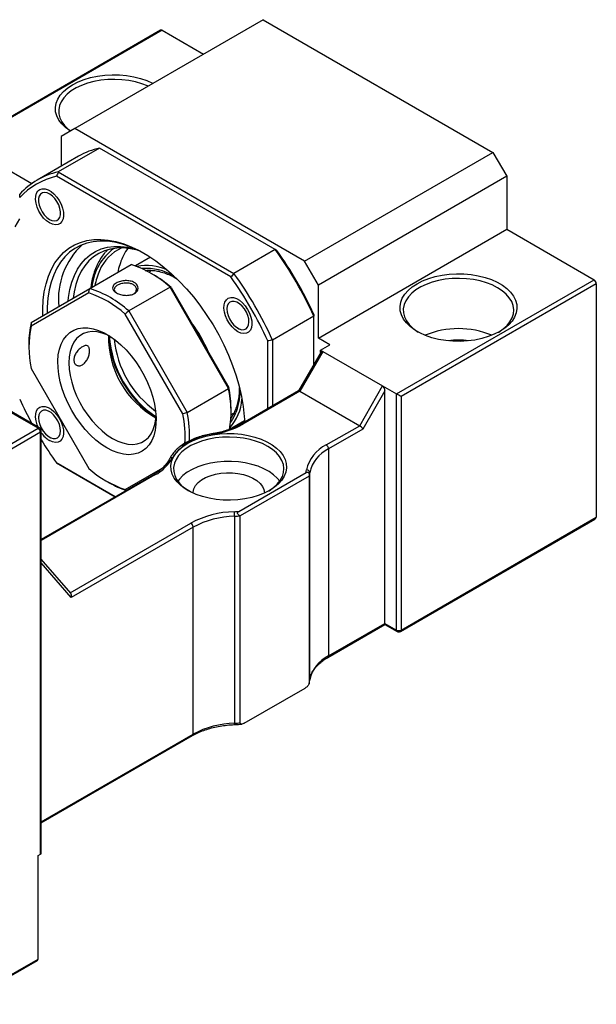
# Model space of a CAD drawing. Header units: millimetres. Extents: x 55 to 273, y 20 to 196.
# Tile 10 of 10: x 233 to 263, y 119 to 169. Entities that reach past the tile are written whole.
import ezdxf

# ---------------------------------------------------------------- set-up
doc = ezdxf.new("R2010")
doc.units = ezdxf.units.MM

msp = doc.modelspace()

# ---------------------------------------------------------------- linework, layer by layer
at = {"color": 7, "linetype": 'Continuous', "lineweight": 25}
for p, q in [((245.8584, 169.113), (236.1946, 163.5342)), ((245.8584, 169.113), (257.6436, 162.3096)), ((240.5897, 168.5764), (230.489, 162.7454)), ((240.673, 168.5682), (230.5378, 162.7173)), ((240.673, 168.5682), (242.7938, 167.3439)), ((236.1946, 163.5342), (235.4875, 163.1259)), ((235.4875, 163.1259), (235.4875, 161.5954)), ((247.9798, 156.7308), (236.1946, 163.5342)), ((231.2449, 162.3091), (233.9978, 160.7198)), ((236.3865, 162.1143), (234.2652, 160.8897)), ((237.4601, 162.5316), (235.3388, 161.3069)), ((246.4786, 157.3253), (237.4601, 162.5316)), ((247.9798, 156.7308), (257.6436, 162.3096)), ((257.6436, 162.3096), (258.3507, 161.0849)), ((234.309, 148.1595), (210.9745, 161.6303)), ((234.3924, 148.1678), (211.0578, 161.6385)), ((244.2023, 155.918), (235.258, 161.0814)), ((235.3388, 161.3069), (244.3573, 156.1007)), ((258.3507, 161.0849), (248.6869, 155.5061)), ((258.3507, 161.0849), (258.3507, 158.3631)), ((234.3312, 159.9374), (234.3312, 159.849)), ((234.8968, 158.8692), (234.9733, 158.825)), ((248.6869, 152.7843), (258.3507, 158.3631)), ((258.3507, 158.3631), (262.829, 155.7778)), ((246.4786, 157.3253), (244.3573, 156.1007)), ((236.9647, 155.328), (239.086, 156.5526)), ((240.0715, 156.9288), (239.3004, 156.4836)), ((248.6869, 155.5061), (247.9798, 156.7308)), ((239.892, 156.2064), (239.9244, 156.2578)), ((240.1433, 156.2582), (239.9911, 156.1703)), ((240.2022, 156.0496), (240.0844, 156.1177)), ((252.6938, 149.9269), (262.829, 155.7778)), ((262.9469, 155.5737), (252.9295, 149.7908)), ((262.9469, 155.5737), (262.9469, 143.5977)), ((236.9069, 155.1022), (233.9489, 153.394)), ((233.9601, 153.5929), (236.9647, 155.328)), ((241.0814, 155.4007), (238.9601, 154.1761)), ((244.086, 150.1965), (241.0814, 155.4007)), ((241.1392, 155.3803), (244.0973, 150.2568)), ((248.6869, 152.7843), (248.6869, 155.5061)), ((241.7402, 148.8961), (238.7822, 154.0196)), ((238.9601, 154.1761), (241.9647, 148.9719)), ((243.9978, 154.357), (243.9978, 154.2685)), ((248.4512, 153.9087), (246.3298, 152.6841)), ((248.4512, 151.4283), (248.4512, 153.9087)), ((244.5634, 153.2888), (244.64, 153.2445)), ((233.8376, 152.5115), (233.8376, 152.3754)), ((246.0941, 149.1666), (246.0941, 152.6412)), ((246.3298, 152.6841), (246.3298, 149.3027)), ((249.2761, 152.4441), (248.6869, 152.7843)), ((248.8263, 152.0782), (247.6709, 150.0768)), ((248.9226, 152.104), (247.7441, 150.0627)), ((248.8047, 152.172), (249.2761, 152.4441)), ((248.8047, 152.172), (248.9226, 152.104)), ((248.8047, 152.0407), (248.8047, 152.172)), ((248.9226, 152.104), (251.9867, 150.3351)), ((233.9489, 151.2284), (236.9069, 146.105)), ((241.9647, 148.9719), (244.086, 150.1965)), ((247.675, 150.0792), (244.7268, 148.3773)), ((247.7441, 150.0627), (244.8101, 148.369)), ((247.7441, 150.0627), (250.8082, 148.2938)), ((250.8082, 148.2938), (251.9867, 150.3351)), ((252.1045, 150.0746), (250.9749, 148.1179)), ((251.9867, 150.3351), (252.6938, 149.9269)), ((252.1045, 138.155), (252.1045, 150.0746)), ((252.6938, 137.8148), (252.6938, 149.9269)), ((252.9295, 149.7908), (252.9295, 137.8148)), ((244.2075, 148.8666), (244.3622, 148.956)), ((244.2085, 148.9737), (244.2085, 149.1098)), ((234.3312, 148.7747), (234.3312, 148.6863)), ((244.1333, 148.1118), (244.9044, 148.557)), ((244.25, 148.7652), (244.1973, 148.7633)), ((230.3021, 145.8464), (234.309, 148.1595)), ((234.4269, 147.9554), (230.4199, 145.6423)), ((234.4269, 126.3171), (234.4269, 147.9554)), ((234.4757, 126.3851), (234.4757, 148.0234)), ((249.0968, 147.3059), (250.8082, 148.2938)), ((250.9749, 148.1179), (249.2147, 147.1018)), ((234.8968, 147.7065), (234.9733, 147.6623)), ((249.2147, 147.1018), (249.2147, 136.4867)), ((235.258, 146.3837), (238.2657, 144.6474)), ((238.2657, 144.6473), (235.3388, 146.337)), ((238.7822, 145.0224), (240.7074, 146.1342)), ((240.2237, 145.7777), (234.4757, 142.4594)), ((237.8439, 145.4356), (237.9617, 145.3675)), ((244.6018, 143.8946), (248.0579, 145.8897)), ((248.2155, 145.7085), (244.6799, 143.6675)), ((248.2155, 145.7085), (248.2155, 135.0935)), ((248.2468, 135.2628), (248.2468, 145.8778)), ((238.7822, 145.0224), (238.8533, 144.9865)), ((244.3867, 143.6494), (244.3867, 133.0344)), ((244.6799, 133.0525), (244.6799, 143.6675)), ((252.895, 137.7385), (262.8778, 143.5015)), ((252.9295, 137.8148), (262.9469, 143.5977)), ((242.2665, 143.0907), (236.0137, 139.481)), ((242.2665, 132.4756), (242.2665, 143.0907)), ((235.9882, 139.6971), (234.4757, 141.4438)), ((249.1802, 136.4104), (252.1045, 138.0986)), ((249.2147, 136.4867), (252.1045, 138.155)), ((252.1045, 138.155), (252.6938, 137.8148)), ((252.1045, 138.0986), (252.7283, 137.7385)), ((244.8842, 133.0343), (248.0112, 134.8395)), ((248.2108, 135.0638), (248.246, 135.2492)), ((234.4757, 127.9217), (242.232, 132.3993)), ((234.309, 126.249), (234.4269, 126.3171)), ((234.309, 120.9415), (234.309, 126.249)), ((230.3854, 118.6201), (234.2745, 120.8652)), ((230.4199, 118.6964), (234.309, 120.9415))]:
    msp.add_line(p, q, dxfattribs=at)
at = {"color": 8, "linetype": 'Continuous', "lineweight": 25}
for p, q in [((233.1305, 158.4989), (233.3662, 158.9072)), ((239.8852, 156.2272), (239.9167, 156.2739)), ((244.2518, 148.7497), (244.2037, 148.7465)), ((240.3071, 145.7694), (234.4757, 142.4031)), ((235.9643, 139.7246), (242.1486, 143.2948)), ((236.0137, 139.481), (234.4757, 141.2572)), ((234.4757, 127.9781), (242.2665, 132.4756))]:
    msp.add_line(p, q, dxfattribs=at)
at = {"color": 7, "linetype": 'Continuous', "lineweight": 25, "flags": 128}
for points in [[(235.9618, 163.3998), (235.9478, 163.4089), (235.7169, 163.5807), (235.5251, 163.7679), (235.3755, 163.9675), (235.2704, 164.1764), (235.2114, 164.3912), (235.1996, 164.6086), (235.2351, 164.8251), (235.3172, 165.0374), (235.4449, 165.242), (235.6159, 165.4358), (235.8277, 165.6157), (236.0768, 165.7788), (236.3594, 165.9226), (236.671, 166.0449), (237.0067, 166.1436), (237.3611, 166.2173), (237.7288, 166.2647), (238.1039, 166.2852), (238.4804, 166.2784), (238.8525, 166.2443), (239.2143, 166.1837), (239.5601, 166.0973), (239.8844, 165.9866), (240.1821, 165.8533), (240.1978, 165.8452)], [(239.9514, 165.703), (239.9289, 165.7131), (239.6279, 165.8302), (239.3033, 165.9242), (238.9606, 165.9934), (238.6054, 166.0368), (238.2435, 166.0535), (237.8809, 166.0435), (237.5234, 166.0067), (237.1771, 165.9438), (236.8475, 165.8559), (236.5401, 165.7444), (236.2599, 165.6111), (236.0115, 165.4583), (235.7991, 165.2883), (235.626, 165.1041), (235.4952, 164.9086), (235.4087, 164.705), (235.3681, 164.4967), (235.3739, 164.2871), (235.4261, 164.0797), (235.5238, 163.8779), (235.6654, 163.6849), (235.8486, 163.5039), (235.9724, 163.4059)], [(234.8968, 158.6923), (234.7423, 158.8009), (234.595, 158.9432), (234.4618, 159.1127), (234.3489, 159.3013), (234.2617, 159.5002), (234.2042, 159.7002), (234.179, 159.8919), (234.1874, 160.0662), (234.229, 160.2152), (234.3018, 160.3318), (234.4025, 160.4105), (234.5262, 160.4477), (234.6673, 160.4416), (234.8191, 160.3926), (234.9746, 160.3028), (235.1264, 160.1766), (235.2675, 160.0198), (235.3912, 159.8397), (235.4919, 159.6448), (235.5647, 159.4441), (235.6063, 159.2472), (235.6147, 159.0631), (235.5895, 158.9004), (235.532, 158.7669), (235.4448, 158.6687), (235.3319, 158.6104), (235.1987, 158.5947), (235.0514, 158.6224), (234.8968, 158.6923)], [(234.3647, 159.6081), (234.4261, 159.432), (234.5148, 159.2612), (234.6257, 159.1056), (234.7524, 158.9742), (234.8875, 158.8747), (235.0231, 158.8127), (235.1514, 158.7921), (235.2649, 158.8139), (235.357, 158.8768), (235.4224, 158.9773), (235.4572, 159.1095), (235.4595, 159.2656), (235.429, 159.4367), (235.3676, 159.6128), (235.2789, 159.7836), (235.168, 159.9392), (235.0413, 160.0706), (234.9062, 160.1701), (234.7706, 160.232), (234.6423, 160.2527), (234.5288, 160.2309), (234.4367, 160.168), (234.3713, 160.0675), (234.3365, 159.9353), (234.3342, 159.7792), (234.3647, 159.6081)], [(234.5479, 153.9323), (234.5458, 154.2628), (234.5703, 154.7239), (234.6275, 155.1624), (234.717, 155.5755), (234.8382, 155.9606), (234.9902, 156.3154), (235.1723, 156.6375), (235.3832, 156.9249), (235.6215, 157.1758), (235.8859, 157.3886), (236.1745, 157.562), (236.4856, 157.6948), (236.8172, 157.7863), (237.1673, 157.8358), (237.5335, 157.8431), (237.9137, 157.808), (238.3053, 157.7309), (238.7059, 157.6121), (239.113, 157.4525), (239.524, 157.2531), (239.9363, 157.015), (240.3473, 156.7399), (240.7544, 156.4295), (241.1551, 156.0857), (241.5467, 155.7107), (241.9268, 155.3069), (242.2931, 154.8767), (242.6431, 154.4231), (242.9748, 153.9487), (243.2859, 153.4567), (243.5745, 152.9501), (243.8388, 152.4321), (244.0772, 151.906), (244.2881, 151.3751), (244.4701, 150.8428), (244.6222, 150.3124), (244.7434, 149.7874), (244.8328, 149.271), (244.89, 148.7664), (244.9082, 148.482)], [(239.7903, 157.1037), (239.4403, 157.2872), (239.0351, 157.4642), (238.6353, 157.6008), (238.2433, 157.696), (237.8617, 157.7491), (237.493, 157.76), (237.1396, 157.7284), (236.8037, 157.6545), (236.4876, 157.539), (236.1933, 157.3824), (235.9226, 157.1859), (235.6775, 156.9507), (235.4594, 156.6783), (235.2697, 156.3705), (235.1097, 156.0293), (234.9805, 155.6569), (234.8828, 155.2557), (234.8174, 154.8284), (234.7845, 154.3776), (234.7809, 154.0669)], [(235.8607, 154.6904), (235.8783, 154.865), (235.9443, 155.271), (236.0426, 155.6502), (236.1725, 156), (236.3332, 156.3177), (236.5235, 156.6012), (236.742, 156.8483), (236.9871, 157.0573), (237.257, 157.2268), (237.5499, 157.3553), (237.8635, 157.4421), (238.1957, 157.4866), (238.5441, 157.4883), (238.9061, 157.4473), (239.2691, 157.3666)], [(239.4792, 157.2681), (239.4116, 157.2872), (239.0436, 157.3676), (238.6868, 157.4055), (238.3438, 157.4006), (238.0173, 157.353), (237.7095, 157.263), (237.4227, 157.1312), (237.1592, 156.9587), (236.9208, 156.7468), (236.7093, 156.4969), (236.5263, 156.211), (236.3731, 155.8911), (236.2509, 155.5397), (236.1605, 155.1593), (236.1115, 154.8353)], [(237.7745, 157.1942), (237.8229, 157.2481), (237.8954, 157.3231)], [(238.9077, 157.3869), (238.7985, 157.2236), (238.6396, 156.9227)], [(257.9971, 153.1245), (257.7145, 152.9806), (257.4029, 152.8584), (257.0672, 152.7597), (256.7128, 152.686), (256.3451, 152.6385), (255.97, 152.6181), (255.5935, 152.6249), (255.2214, 152.6589), (254.8596, 152.7196), (254.5138, 152.806), (254.1895, 152.9167), (253.8918, 153.05), (253.6255, 153.2038), (253.3945, 153.3756), (253.2028, 153.5628), (253.0531, 153.7624), (252.948, 153.9713), (252.8891, 154.1861), (252.8773, 154.4035), (252.9127, 154.62), (252.9949, 154.8323), (253.1225, 155.0369), (253.2936, 155.2307), (253.5053, 155.4106), (253.7545, 155.5737), (254.0371, 155.7175), (254.3487, 155.8398), (254.6843, 155.9385), (255.0388, 156.0122), (255.4065, 156.0596), (255.7816, 156.0801), (256.1581, 156.0733), (256.5302, 156.0392), (256.892, 155.9786), (257.2378, 155.8922), (257.562, 155.7815), (257.8597, 155.6482), (258.1261, 155.4944), (258.357, 155.3225), (258.5488, 155.1353), (258.6984, 154.9357), (258.8035, 154.7269), (258.8625, 154.5121), (258.8743, 154.2947), (258.8388, 154.0782), (258.7567, 153.8659), (258.629, 153.6613), (258.458, 153.4675), (258.2462, 153.2876), (257.9971, 153.1245)], [(257.8793, 155.3696), (257.6066, 155.508), (257.3055, 155.6251), (256.981, 155.7191), (256.6383, 155.7883), (256.2831, 155.8317), (255.9212, 155.8484), (255.5586, 155.8384), (255.2011, 155.8016), (254.8548, 155.7387), (254.5252, 155.6508), (254.2178, 155.5393), (253.9376, 155.406), (253.6892, 155.2532), (253.4767, 155.0832), (253.3037, 154.899), (253.1728, 154.7035), (253.0864, 154.4999), (253.0457, 154.2916), (253.0515, 154.082), (253.1037, 153.8746), (253.2014, 153.6728), (253.3431, 153.4798), (253.5263, 153.2988), (253.7481, 153.1329), (253.8147, 153.0906)], [(257.9368, 153.0906), (257.9424, 153.0941), (258.1733, 153.2558), (258.3665, 153.4333), (258.5188, 153.6236), (258.6276, 153.8235), (258.6913, 154.0299), (258.7088, 154.2392), (258.6797, 154.4481), (258.6046, 154.6532), (258.4847, 154.851), (258.3219, 155.0384), (258.119, 155.2122), (257.8793, 155.3696)], [(244.5635, 153.1118), (244.409, 153.2204), (244.2617, 153.3628), (244.1285, 153.5322), (244.0156, 153.7208), (243.9284, 153.9198), (243.8708, 154.1197), (243.8457, 154.3114), (243.8541, 154.4858), (243.8957, 154.6348), (243.9685, 154.7513), (244.0691, 154.83), (244.1929, 154.8672), (244.334, 154.8612), (244.4858, 154.8121), (244.6412, 154.7224), (244.7931, 154.5961), (244.9341, 154.4393), (245.0579, 154.2592), (245.1585, 154.0643), (245.2313, 153.8637), (245.2729, 153.6667), (245.2814, 153.4826), (245.2562, 153.32), (245.1987, 153.1864), (245.1114, 153.0882), (244.9986, 153.0299), (244.8654, 153.0143), (244.7181, 153.042), (244.5635, 153.1118)], [(244.3717, 154.6672), (244.2499, 154.6667), (244.1463, 154.624), (244.067, 154.5416), (244.0166, 154.4245), (243.9979, 154.2793), (244.0121, 154.1144), (244.0583, 153.9396), (244.134, 153.7649), (244.2345, 153.6005), (244.3542, 153.4559), (244.4861, 153.3396), (244.6224, 153.2583), (244.7553, 153.2167), (244.8771, 153.2173), (244.9807, 153.2599), (245.06, 153.3423), (245.1104, 153.4594), (245.1291, 153.6046), (245.1149, 153.7695), (245.0687, 153.9443), (244.9931, 154.119), (244.8925, 154.2834), (244.7728, 154.428), (244.641, 154.5443), (244.5046, 154.6256), (244.3717, 154.6672)], [(237.8446, 147.1499), (237.5571, 147.3349), (237.2733, 147.5554), (236.997, 147.8086), (236.7318, 148.0911), (236.4811, 148.3994), (236.2481, 148.7293), (236.0359, 149.0767), (235.8474, 149.4368), (235.6848, 149.8051), (235.5505, 150.1768), (235.446, 150.547), (235.3728, 150.9108), (235.3318, 151.2636), (235.3236, 151.6008), (235.3482, 151.9179), (235.4054, 152.2107), (235.4944, 152.4756), (235.614, 152.709), (235.7627, 152.9079), (235.9386, 153.0698), (236.1392, 153.1924), (236.3622, 153.2742), (236.6044, 153.3141), (236.8628, 153.3116), (237.134, 153.2668), (237.4145, 153.1802), (237.7006, 153.053), (237.9885, 152.8867), (238.2746, 152.6837), (238.5551, 152.4465), (238.8263, 152.1781), (239.0847, 151.8822), (239.327, 151.5626), (239.5499, 151.2234), (239.7506, 150.8691), (239.9264, 150.5043), (240.0751, 150.1337), (240.1947, 149.7622), (240.2837, 149.3945), (240.3409, 149.0356), (240.3655, 148.6901), (240.3573, 148.3625), (240.3163, 148.057), (240.2431, 147.7776), (240.1387, 147.5281), (240.0043, 147.3116), (239.8418, 147.1309), (239.6532, 146.9885), (239.441, 146.8861), (239.2081, 146.8251), (238.9573, 146.8064), (238.6921, 146.8301), (238.4158, 146.8959), (238.132, 147.003), (237.8446, 147.1499)], [(237.9906, 152.8854), (237.8575, 152.9482), (237.5915, 153.0455), (237.3334, 153.1016), (237.0868, 153.1158), (236.8554, 153.0879), (236.6426, 153.0182), (236.4514, 152.9078), (236.2846, 152.7582), (236.1447, 152.5718), (236.0337, 152.3511), (235.9533, 152.0994), (235.9046, 151.8205), (235.8882, 151.5182)], [(235.8882, 151.5182), (235.9046, 151.1971), (235.9533, 150.8618), (236.0337, 150.5173), (236.1447, 150.1685), (236.2846, 149.8205), (236.4514, 149.4785), (236.6426, 149.1473), (236.8554, 148.8319), (237.0868, 148.5367), (237.3334, 148.2663), (237.5915, 148.0243), (237.8575, 147.8145), (238.1274, 147.6398), (238.3973, 147.5029), (238.6633, 147.4056), (238.9214, 147.3495), (239.168, 147.3353), (239.3994, 147.3633), (239.6123, 147.4329), (239.8034, 147.5434), (239.9702, 147.6929), (240.1101, 147.8793), (240.2211, 148.1), (240.3015, 148.3517), (240.3503, 148.6307), (240.3624, 148.7769)], [(234.3122, 148.214), (234.2617, 148.3375), (234.2042, 148.5375), (234.179, 148.7291), (234.1874, 148.9035), (234.229, 149.0525), (234.3018, 149.1691), (234.4025, 149.2478), (234.5262, 149.285), (234.6673, 149.2789), (234.8191, 149.2298), (234.9746, 149.1401), (235.1264, 149.0139), (235.2675, 148.8571), (235.3912, 148.677), (235.4919, 148.4821), (235.5647, 148.2814), (235.6063, 148.0845), (235.6147, 147.9003), (235.5895, 147.7377), (235.532, 147.6042), (235.4448, 147.506), (235.3319, 147.4477), (235.1987, 147.432), (235.0514, 147.4597), (234.8968, 147.5295), (234.8968, 147.5295)], [(235.0887, 147.6344), (235.2105, 147.635), (235.314, 147.6777), (235.3933, 147.76), (235.4438, 147.8772), (235.4625, 148.0224), (235.4483, 148.1872), (235.402, 148.362), (235.3264, 148.5367), (235.2258, 148.7012), (235.1062, 148.8457), (234.9743, 148.9621), (234.8379, 149.0434), (234.705, 149.085), (234.5832, 149.0844), (234.4797, 149.0417), (234.4004, 148.9594), (234.3499, 148.8422), (234.3312, 148.697), (234.3454, 148.5322), (234.3917, 148.3573), (234.4673, 148.1826), (234.5679, 148.0182), (234.6875, 147.8736), (234.8194, 147.7573), (234.9557, 147.676), (235.0887, 147.6344)], [(246.1884, 144.9738), (245.909, 144.8315), (245.6008, 144.7107), (245.2689, 144.613), (244.9183, 144.5402), (244.5548, 144.4932), (244.1839, 144.473), (243.8115, 144.4798), (243.4435, 144.5134), (243.0857, 144.5734), (242.7438, 144.6588), (242.4232, 144.7683), (242.1288, 144.9001), (241.8653, 145.0522), (241.637, 145.2221), (241.4474, 145.4073), (241.2994, 145.6047), (241.1955, 145.8112), (241.1372, 146.0236), (241.1255, 146.2386), (241.1605, 146.4527), (241.2418, 146.6626), (241.368, 146.8649), (241.5371, 147.0566), (241.7465, 147.2345), (241.9929, 147.3958), (242.2724, 147.538), (242.5805, 147.6589), (242.9125, 147.7565), (243.263, 147.8294), (243.6266, 147.8763), (243.9975, 147.8966), (244.3699, 147.8898), (244.7378, 147.8562), (245.0956, 147.7962), (245.4375, 147.7107), (245.7582, 147.6013), (246.0526, 147.4694), (246.316, 147.3174), (246.5443, 147.1474), (246.734, 146.9623), (246.882, 146.7649), (246.9859, 146.5584), (247.0442, 146.346), (247.0559, 146.131), (247.0208, 145.9169), (246.9395, 145.707), (246.8133, 145.5046), (246.6442, 145.313), (246.4348, 145.1351), (246.1884, 144.9738)], [(246.0941, 147.2325), (245.8215, 147.3709), (245.5204, 147.488), (245.1959, 147.582), (244.8532, 147.6512), (244.498, 147.6946), (244.1361, 147.7113), (243.7734, 147.7013), (243.416, 147.6645), (243.0696, 147.6017), (242.7401, 147.5138), (242.4326, 147.4023), (242.1524, 147.269), (241.9041, 147.1161), (241.6916, 146.9461), (241.5186, 146.7619), (241.3877, 146.5664), (241.3013, 146.3628), (241.2606, 146.1545), (241.2664, 145.945), (241.3186, 145.7375), (241.4163, 145.5357), (241.558, 145.3427), (241.7412, 145.1617), (241.963, 144.9958), (242.0408, 144.9467)], [(246.1405, 144.9467), (246.1573, 144.957), (246.3882, 145.1187), (246.5814, 145.2962), (246.7336, 145.4865), (246.8425, 145.6864), (246.9062, 145.8928), (246.9236, 146.1021), (246.8946, 146.311), (246.8195, 146.5161), (246.6996, 146.7139), (246.5368, 146.9013), (246.3339, 147.0751), (246.0941, 147.2325)], [(246.7083, 145.4499), (246.5814, 145.6036), (246.3882, 145.781), (246.1573, 145.9428), (245.8925, 146.0862), (245.5981, 146.2088), (245.2789, 146.3087), (244.9403, 146.3843), (244.5876, 146.4342), (244.2269, 146.4576), (243.8638, 146.4543), (243.5046, 146.4241), (243.1549, 146.3677), (242.8206, 146.286), (242.5071, 146.1802), (242.2197, 146.0522), (241.963, 145.904), (241.7412, 145.738), (241.558, 145.5571), (241.4731, 145.4499)], [(242.2575, 144.8382), (242.2607, 144.8878), (242.3021, 145.0564), (242.3899, 145.219), (242.5217, 145.3714), (242.6942, 145.5096), (242.9028, 145.63), (243.1422, 145.7296), (243.4062, 145.8057), (243.6879, 145.8564), (243.98, 145.8803), (244.275, 145.8769), (244.5652, 145.8462), (244.8431, 145.789), (245.1015, 145.7068), (245.3338, 145.6018), (245.5338, 145.4766), (245.6965, 145.3345), (245.8176, 145.1792), (245.894, 145.0147), (245.9236, 144.8452), (245.9238, 144.8382)], [(252.1045, 138.0986), (252.1045, 138.0986), (252.1045, 138.1023), (252.1045, 138.1133), (252.1045, 138.1311), (252.1045, 138.155)]]:
    msp.add_lwpolyline(points, dxfattribs=at)
at = {"color": 8, "linetype": 'Continuous', "lineweight": 25, "flags": 128}
for points in [[(244.4282, 148.884), (244.2872, 148.6222), (244.1847, 148.4765)], [(243.2538, 147.8807), (243.2555, 147.8808), (243.2633, 147.8774), (243.2717, 147.8678), (243.2805, 147.8523)]]:
    msp.add_lwpolyline(points, dxfattribs=at)
at = {"color": 7, "linetype": 'Continuous', "lineweight": 25}
for centre, radius, start, end in [((240.6242, 168.5), 0.0838, 54.38197, 114.30731), ((238.2937, 158.7963), 3.8271, 102.58114, 119.89114), ((236.1605, 157.6066), 3.7905, 102.51957, 137.49118), ((236.0959, 157.4463), 3.7304, 102.9791, 137.03165), ((239.1945, 154.768), 3.8413, 133.06001, 185.39022), ((239.4948, 155.3963), 2.2028, 114.01735, 157.41179), ((230.9061, 146.0568), 19.2219, 24.10992, 35.89008), ((231.1837, 146.217), 18.9412, 24.26781, 35.73219), ((241.8729, 155.4929), 3.5353, 156.14439, 169.1762), ((237.4161, 151.3557), 5.4586, 47.81929, 72.18608), ((240.6943, 154.8126), 3.5353, 156.14439, 169.1762), ((239.8856, 154.0667), 2.4441, 64.19859, 102.07607), ((237.0279, 150.6158), 6.2931, 49.20873, 59.70761), ((228.7848, 144.8322), 19.2219, 24.10992, 35.89008), ((228.8267, 144.8564), 18.9412, 24.26781, 35.73219), ((262.691, 155.562), 0.2561, 2.60547, 57.3946), ((235.248, 150.063), 5.3052, 48.22717, 71.7782), ((235.2948, 150.1311), 5.4586, 47.81929, 72.18608), ((238.3661, 152.5462), 4.5286, 166.63705, 180.43953), ((236.4055, 149.2315), 7.2262, 23.09819, 36.90181), ((239.1437, 152.3112), 5.3065, 168.22639, 191.77361), ((236.0597, 149.0319), 7.5951, 25.641, 34.359), ((255.8758, 148.774), 4.4952, 67.5536, 112.44639), ((243.4577, 153.3027), 5.5572, 184.73068, 235.26394), ((242.6254, 152.8216), 4.7013, 178.72065, 241.15579), ((243.3657, 153.2496), 5.4135, 183.7141, 236.28052), ((243.4075, 153.2737), 5.2275, 185.92044, 234.07418), ((255.8758, 149.575), 3.1109, 80.46439, 99.53564), ((238.6096, 149.0304), 5.5992, 350.35639, 12.02033), ((237.9146, 149.0782), 6.294, 0.28762, 10.79254), ((250.5205, 157.3898), 18.8152, 204.25536, 208.54638), ((242.3337, 149.8269), 2.4433, 317.91222, 355.80234), ((235.8429, 147.746), 6.2434, 357.7713, 11.32432), ((235.9525, 147.7611), 5.898, 356.27259, 11.09542), ((234.171, 147.9438), 0.2561, 2.60578, 57.39422), ((234.309, 148.0234), 0.1667, 0, 60.00269), ((242.6183, 152.3352), 4.5316, 278.40307, 298.92672), ((235.6231, 148.7149), 1.3902, 214.37429, 238.50574), ((250.5289, 157.375), 18.8151, 211.43757, 215.7447), ((243.4742, 145.1168), 2.7423, 94.04965, 145.94497), ((249.8893, 145.6348), 1.8495, 115.37174, 167.95596), ((249.9694, 145.5103), 1.7614, 115.37167, 167.95601), ((248.9588, 147.0901), 0.2561, 2.60567, 57.3944), ((239.2971, 147.6883), 2.1685, 297.75953, 331.46567), ((240.4411, 150.0615), 5.3052, 228.22717, 251.7782), ((246.7183, 146.1891), 1.3726, 347.40102, 352.95365), ((248.0868, 145.8598), 0.161, 6.41871, 92.2083), ((246.8212, 146.0543), 1.4365, 346.07328, 352.94404), ((240.3372, 149.4409), 4.7155, 239.7507, 251.35593), ((244.4836, 138.9517), 4.9309, 91.26364, 118.26393), ((244.4902, 138.9544), 4.6961, 91.26358, 118.264), ((244.0931, 150.7371), 6.8615, 272.35297, 274.2514), ((242.115, 143.6498), 2.2717, 359.98937, 5.85244), ((244.0941, 150.7758), 7.1324, 272.35142, 274.71173), ((242.0106, 143.079), 0.2561, 2.60567, 57.3944), ((252.8117, 138.0423), 0.2562, 242.60982, 297.39018), ((252.8117, 137.8829), 0.1667, 240.00269, 299.99731), ((249.9694, 134.8952), 1.7614, 115.37167, 167.95601), ((246.8212, 135.4392), 1.4365, 346.07328, 352.94404), ((244.4902, 128.3394), 4.6961, 91.26358, 118.264), ((244.0941, 140.1608), 7.1324, 272.35142, 274.71173), ((234.3923, 126.3934), 0.0838, 294.37371, 354.30704), ((234.2246, 120.9338), 0.0848, 306.06059, 5.25185)]:
    msp.add_arc(centre, radius, start, end, dxfattribs=at)
at = {"color": 8, "linetype": 'Continuous', "lineweight": 25}
for centre, radius, start, end in [((239.8312, 155.1499), 2.7663, 126.08821, 174.98138), ((239.8586, 153.5324), 2.8217, 59.71943, 94.40464), ((241.5306, 150.1142), 3.148, 336.99615, 359.46031), ((234.3578, 148.0914), 0.0838, 65.6913, 125.6185), ((234.3923, 148.0318), 0.0838, 294.37371, 354.30704), ((244.7613, 148.3008), 0.0839, 54.388, 114.24652), ((241.17, 146.5192), 0.1371, 76.46401, 149.0273), ((240.2582, 145.7013), 0.0838, 54.3827, 114.30687), ((252.7755, 137.8058), 0.0822, 173.70242, 234.98653), ((252.8478, 137.8058), 0.0822, 305.01489, 6.29755), ((249.1311, 136.4786), 0.084, 306.1379, 5.58209), ((244.1513, 133.0155), 0.2362, 347.37072, 4.59463), ((242.1797, 132.4689), 0.0871, 306.91143, 4.401)]:
    msp.add_arc(centre, radius, start, end, dxfattribs=at)
at = {"color": 7, "linetype": 'Continuous', "lineweight": 25}
for centre, major_axis, ratio, start_param, end_param in [((248.9226, 151.9115), (-0.0542, 0.2022), 0.5176381, 5.8056036, 6.7608819), ((247.7929, 149.9548), (-0.1216, 0.1216), 0.3178882, 5.4128877, 6.1982046), ((251.9867, 150.1426), (-0.0542, 0.2022), 0.5176381, 4.2348073, 5.8056036), ((252.8117, 149.8588), (0.1667, -0.0962), 0.0000704, 0.7854388, 2.3562351), ((250.857, 148.1859), (-0.1216, 0.1216), 0.3178882, 3.8420914, 5.4128877), ((262.7112, 143.5977), (0.2357, 0), 0.5773815, 5.4977059, 6.2831853), ((235.8959, 139.549), (0.031, 0.1841), 0.7061246, 4.4550473, 5.7552101)]:
    msp.add_ellipse(centre, major_axis=major_axis, ratio=ratio, start_param=start_param, end_param=end_param, dxfattribs=at)
for points in [[(235.3388, 161.3069), (235.3118, 161.2318), (235.2849, 161.1566), (235.258, 161.0814)], [(233.3662, 159.9889), (233.3662, 160.0486), (233.3662, 160.1082), (233.3662, 160.1678)], [(246.5593, 157.2787), (246.5325, 157.2942), (246.5056, 157.3097), (246.4786, 157.3253)], [(244.3573, 156.1007), (244.3057, 156.0397), (244.254, 155.9788), (244.2023, 155.918)], [(236.9069, 155.1022), (236.9262, 155.1775), (236.9455, 155.2527), (236.9647, 155.328)], [(241.1392, 155.3803), (241.1199, 155.3872), (241.1006, 155.394), (241.0814, 155.4007)], [(238.9601, 154.1761), (238.9007, 154.124), (238.8414, 154.0718), (238.7822, 154.0196)], [(233.9601, 153.5929), (233.9563, 153.5265), (233.9526, 153.4602), (233.9489, 153.394)], [(248.4512, 154.0019), (248.4512, 153.9709), (248.4512, 153.9398), (248.4512, 153.9087)], [(246.3298, 152.6841), (246.2513, 152.6699), (246.1727, 152.6556), (246.0941, 152.6412)], [(244.086, 150.1965), (244.0898, 150.2165), (244.0936, 150.2366), (244.0973, 150.2568)], [(241.9647, 148.9719), (241.8899, 148.9465), (241.8151, 148.9213), (241.7402, 148.8961)], [(235.3388, 146.337), (235.3118, 146.3526), (235.2849, 146.3682), (235.258, 146.3837)]]:
    msp.add_open_spline(points, degree=3, dxfattribs=at)
for points, knots in [([(237.7489, 157.1686), (237.7331, 157.1521), (237.6458, 157.0605), (237.5114, 156.8622), (237.3485, 156.5742), (237.2144, 156.2547), (237.1095, 155.9078), (237.0425, 155.6076), (237.0214, 155.4165), (237.0149, 155.3569)], [0, 0, 0, 0, 0.0384046, 0.2128952, 0.3882867, 0.5646216, 0.7417777, 0.9195482, 1, 1, 1, 1]), ([(239.8111, 156.2511), (239.8168, 156.2522), (239.9035, 156.2691), (240.0869, 156.2674), (240.3593, 156.2428), (240.6438, 156.1778), (240.9357, 156.0766), (241.2002, 155.9593), (241.3673, 155.8616), (241.4342, 155.8225)], [0, 0, 0, 0, 0.0125381, 0.1897762, 0.3651054, 0.5390025, 0.712023, 0.8846061, 1, 1, 1, 1]), ([(238.33, 155.1056), (238.2689, 155.141), (238.168, 155.2203), (238.1256, 155.343), (238.147, 155.448), (238.212, 155.5341), (238.3083, 155.6032), (238.4183, 155.6568), (238.5319, 155.6944), (238.6546, 155.7208), (238.7821, 155.7334), (238.91, 155.7314), (239.0334, 155.7139), (239.1482, 155.682), (239.2596, 155.63), (239.3579, 155.5564), (239.4252, 155.4583), (239.446, 155.3516), (239.4277, 155.2448), (239.3626, 155.147), (239.2662, 155.0745), (239.1561, 155.0235), (239.0424, 154.9929), (238.9195, 154.9765), (238.7494, 154.9758), (238.5338, 155.0089), (238.391, 155.0704), (238.33, 155.1056)], [0, 0, 0, 0, 0.0628049, 0.1253359, 0.1674944, 0.2079691, 0.2498619, 0.2806357, 0.3119092, 0.3431593, 0.374202, 0.4053245, 0.4369927, 0.4687268, 0.5001083, 0.5425606, 0.5834621, 0.6258024, 0.6680045, 0.7084756, 0.750318, 0.7811181, 0.8124203, 0.8436901, 0.8747625, 0.9372925, 1, 1, 1, 1]), ([(239.188, 155.0342), (239.2294, 155.0641), (239.2961, 155.1123), (239.3439, 155.2003), (239.3593, 155.2802), (239.3443, 155.3604), (239.2953, 155.4472), (239.1964, 155.5327), (239.0554, 155.586), (238.9147, 155.6085), (238.7871, 155.6106), (238.6597, 155.5953), (238.5194, 155.5611), (238.3787, 155.4999), (238.2798, 155.4228), (238.2306, 155.3476), (238.2153, 155.2805), (238.2312, 155.2138), (238.2698, 155.1489), (238.3214, 155.113), (238.3482, 155.0943)], [0, 0, 0, 0, 0.0744929, 0.1199907, 0.1708762, 0.2216379, 0.2670727, 0.3416959, 0.4165976, 0.4621327, 0.5129679, 0.5638133, 0.6092767, 0.6837911, 0.7583437, 0.8038506, 0.8547566, 0.9055337, 0.9509995, 1, 1, 1, 1]), ([(236.1475, 151.6679), (236.1475, 151.6985), (236.1506, 151.7299), (236.1626, 151.7939), (236.1717, 151.827), (236.1951, 151.8927), (236.2094, 151.9253), (236.2428, 151.9898), (236.2621, 152.0219), (236.3245, 152.1136), (236.3739, 152.1711), (236.4769, 152.2691), (236.5317, 152.3106), (236.6103, 152.356), (236.6364, 152.3687), (236.686, 152.3876), (236.7097, 152.394), (236.7775, 152.4042), (236.8169, 152.3984), (236.8657, 152.3702), (236.8799, 152.3578), (236.9046, 152.327), (236.9152, 152.3084), (236.932, 152.2659), (236.9382, 152.2423), (236.9467, 152.1898), (236.9489, 152.1609), (236.9489, 152.0703), (236.9403, 152.002), (236.907, 151.8637), (236.8819, 151.7924), (236.8337, 151.6923), (236.8155, 151.6595), (236.7764, 151.5984), (236.7555, 151.5697), (236.6877, 151.4897), (236.6376, 151.4464), (236.5582, 151.4005), (236.5317, 151.3887), (236.4785, 151.3719), (236.4516, 151.3668), (236.3998, 151.364), (236.3748, 151.366), (236.3268, 151.377), (236.3039, 151.3859), (236.2415, 151.4219), (236.2069, 151.4588), (236.1602, 151.5508), (236.1475, 151.6066), (236.1475, 151.6679)], [0, 0, 0, 0, 0.03125, 0.03125, 0.0625, 0.0625, 0.09375, 0.09375, 0.125, 0.125, 0.1875, 0.1875, 0.25, 0.25, 0.28125, 0.28125, 0.3125, 0.3125, 0.375, 0.375, 0.40625, 0.40625, 0.4375, 0.4375, 0.46875, 0.46875, 0.5, 0.5, 0.5625, 0.5625, 0.625, 0.625, 0.65625, 0.65625, 0.6875, 0.6875, 0.75, 0.75, 0.78125, 0.78125, 0.8125, 0.8125, 0.84375, 0.84375, 0.875, 0.875, 0.9375, 0.9375, 1, 1, 1, 1]), ([(244.628, 150.2464), (244.6275, 150.1675), (244.6263, 149.9739), (244.5921, 149.6881), (244.5306, 149.3899), (244.4592, 149.172), (244.3909, 149.0106), (244.3162, 148.8576), (244.2455, 148.7531), (244.1991, 148.6845)], [0, 0, 0, 0, 0.122574, 0.3007909, 0.4789812, 0.6573187, 0.7300782, 0.8230472, 1, 1, 1, 1]), ([(244.7268, 148.3773), (244.6813, 148.3519), (244.5487, 148.2779), (244.3072, 148.1676), (243.9971, 148.0538), (243.6712, 147.9617), (243.4195, 147.9083), (243.2805, 147.8852), (243.2538, 147.8807)], [0, 0, 0, 0, 0.1112173, 0.3237769, 0.5366306, 0.7497421, 0.9520065, 1, 1, 1, 1]), ([(243.2538, 147.8807), (243.1928, 147.8701), (243.0159, 147.8394), (242.7328, 147.7707), (242.4137, 147.6679), (242.116, 147.5433), (241.8433, 147.3986), (241.5996, 147.2349), (241.3882, 147.0542), (241.213, 146.8584), (241.1083, 146.7004), (241.0621, 146.6088), (241.0522, 146.5892)], [0, 0, 0, 0, 0.0597569, 0.1729904, 0.2864162, 0.4000451, 0.5138998, 0.6279611, 0.7421056, 0.856, 0.9691599, 1, 1, 1, 1]), ([(241.0522, 146.5892), (241.0353, 146.5566), (240.985, 146.4595), (240.8722, 146.3013), (240.7014, 146.1196), (240.4988, 145.9521), (240.3319, 145.8409), (240.2376, 145.7858), (240.2237, 145.7777)], [0, 0, 0, 0, 0.1110248, 0.3300796, 0.5469778, 0.7622083, 0.964932, 1, 1, 1, 1]), ([(248.0579, 145.8897), (248.0784, 145.9015), (248.1009, 145.9106), (248.138, 145.9096), (248.151, 145.9064), (248.1746, 145.8927), (248.1849, 145.8822), (248.2085, 145.8456), (248.215, 145.8168), (248.2203, 145.762), (248.219, 145.7348), (248.2155, 145.7085)], [0, 0, 0, 0, 0.25, 0.25, 0.375, 0.375, 0.5, 0.5, 0.75, 0.75, 1, 1, 1, 1]), ([(244.6799, 143.6675), (244.6554, 143.6776), (244.6316, 143.6898), (244.5866, 143.7218), (244.5648, 143.742), (244.545, 143.7805), (244.5409, 143.7949), (244.5408, 143.8221), (244.5445, 143.8349), (244.5622, 143.8678), (244.5813, 143.8827), (244.6018, 143.8946)], [0, 0, 0, 0, 0.25, 0.25, 0.5, 0.5, 0.625, 0.625, 0.75, 0.75, 1, 1, 1, 1]), ([(248.246, 135.2492), (248.251, 135.2821), (248.2664, 135.3823), (248.3219, 135.5486), (248.4273, 135.7451), (248.5716, 135.9342), (248.7524, 136.1132), (248.9552, 136.2733), (249.1093, 136.3672), (249.1802, 136.4104)], [0, 0, 0, 0, 0.07950503, 0.24173084, 0.40174873, 0.55899297, 0.71434074, 0.8686952, 1, 1, 1, 1]), ([(248.2155, 135.0935), (248.2155, 135.0811), (248.2129, 135.0671), (248.2038, 135.0391), (248.1974, 135.0252), (248.175, 134.9851), (248.1563, 134.961), (248.0971, 134.8966), (248.0538, 134.8641), (248.0112, 134.8395)], [0, 0, 0, 0, 0.125, 0.125, 0.25, 0.25, 0.5, 0.5, 1, 1, 1, 1]), ([(242.232, 132.3993), (242.2775, 132.4247), (242.4101, 132.4987), (242.6515, 132.609), (242.9617, 132.7228), (243.2933, 132.8167), (243.6417, 132.889), (244.0056, 132.9413), (244.2552, 132.9562), (244.3817, 132.9638)], [0, 0, 0, 0, 0.0796557, 0.23189444, 0.38434483, 0.53697887, 0.68979467, 0.84276435, 1, 1, 1, 1]), ([(244.3817, 132.9638), (244.4544, 132.9672), (244.5834, 132.9731), (244.7108, 132.9862), (244.7663, 132.9919)], [0, 0, 0, 0, 0.5640311, 1, 1, 1, 1]), ([(244.8842, 133.0343), (244.8415, 133.0097), (244.7982, 132.9922), (244.7389, 132.9883), (244.7202, 132.9908), (244.698, 133.005), (244.6916, 133.0116), (244.6825, 133.0289), (244.6799, 133.04), (244.6799, 133.0525)], [0, 0, 0, 0, 0.5, 0.5, 0.75, 0.75, 0.875, 0.875, 1, 1, 1, 1])]:
    msp.add_open_spline(points, degree=3, knots=knots, dxfattribs=at)

doc.saveas('drawing.dxf')
